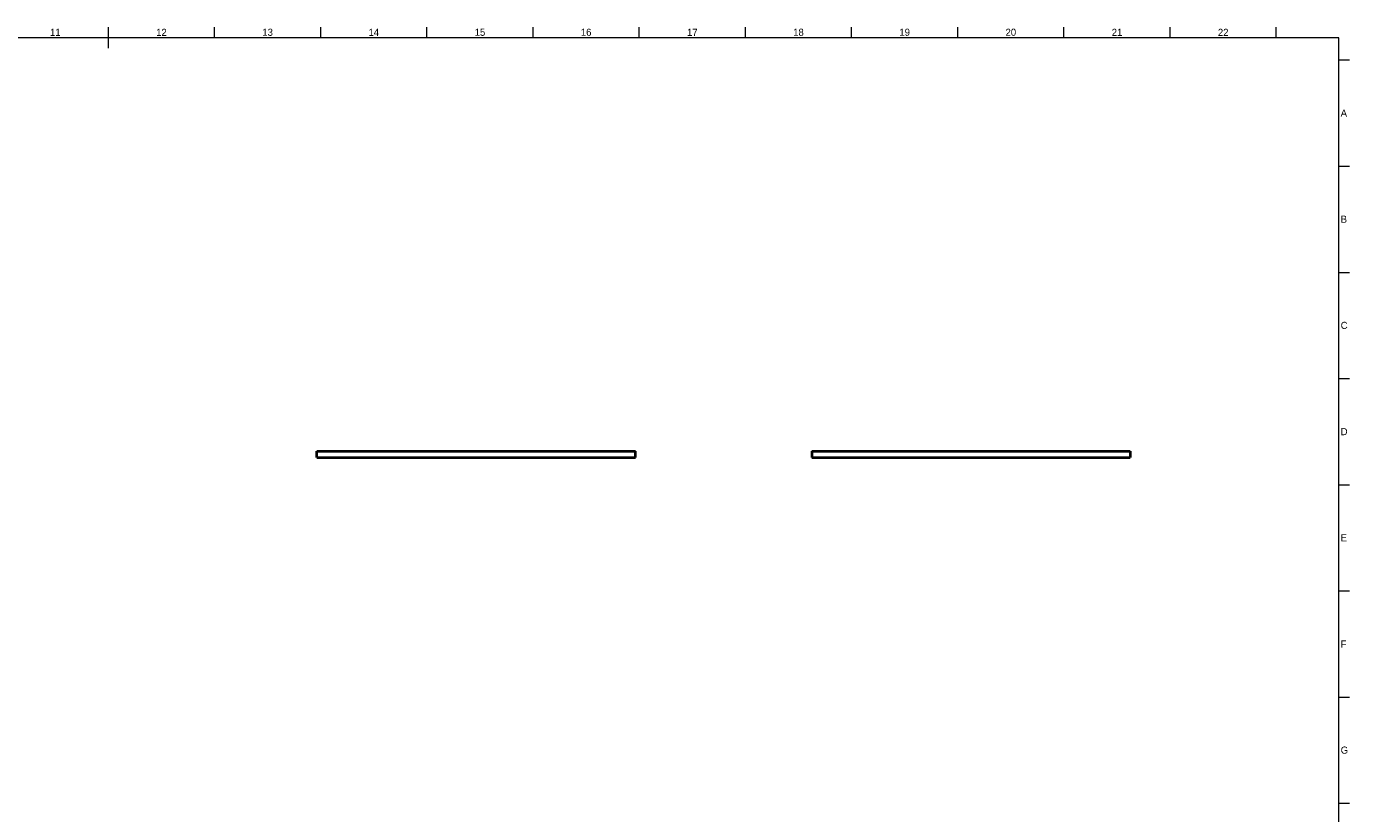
# Model space of a CAD drawing. Header units: millimetres. Extents: x 15 to 1184, y 5 to 836.
# Tile 3 of 3: x 561 to 1184, y 466 to 836. Entities that reach past the tile are written whole.
import ezdxf

# ---------------------------------------------------------------- set-up
doc = ezdxf.new("R2010")
doc.units = ezdxf.units.MM
doc.layers.add('기하구조', color=7, linetype='Continuous')
doc.layers.add('테두리', color=7, linetype='Continuous')
doc.styles.add('Shapr0', font='txt', dxfattribs={"height": 3.3495})

msp = doc.modelspace()

# ---------------------------------------------------------------- linework, layer by layer
at = {"layer": '기하구조', "linetype": 'Continuous', "lineweight": 40}
for p, q in [((697.75, 636.25), (847.75, 636.25)), ((697.75, 633.25), (697.75, 636.25)), ((847.75, 633.25), (847.75, 636.25)), ((930.75, 636.25), (1080.75, 636.25)), ((930.75, 636.25), (930.75, 633.25)), ((1080.75, 636.25), (1080.75, 633.25)), ((697.75, 633.25), (847.75, 633.25)), ((930.75, 633.25), (1080.75, 633.25))]:
    msp.add_line(p, q, dxfattribs=at)
at = {"layer": '테두리', "linetype": 'Continuous', "lineweight": 15}
for p, q in [((599.5, 826), (599.5, 836)), ((649.5, 831), (649.5, 836)), ((699.5, 831), (699.5, 836)), ((749.5, 831), (749.5, 836)), ((799.5, 831), (799.5, 836)), ((849.5, 831), (849.5, 836)), ((899.5, 831), (899.5, 836)), ((949.5, 831), (949.5, 836)), ((999.5, 831), (999.5, 836)), ((1049.5, 831), (1049.5, 836)), ((1099.5, 831), (1099.5, 836)), ((1149.5, 831), (1149.5, 836)), ((1179, 831), (20, 831)), ((1179, 10), (1179, 831)), ((1179, 820.5), (1184, 820.5)), ((1179, 770.5), (1184, 770.5)), ((1179, 720.5), (1184, 720.5)), ((1179, 670.5), (1184, 670.5)), ((1179, 620.5), (1184, 620.5)), ((1179, 570.5), (1184, 570.5)), ((1179, 520.5), (1184, 520.5)), ((1179, 470.5), (1184, 470.5))]:
    msp.add_line(p, q, dxfattribs=at)

# ---------------------------------------------------------------- texts
at = {"layer": '테두리', "linetype": 'Continuous', "lineweight": 15, "width": 3.3495, "style": 'Shapr0'}
for s, insert, char_height, attachment_point in [('11', (574.5, 831.83), 3.349, 8), ('12', (624.5, 831.83), 3.349, 8), ('13', (674.5, 831.83), 3.349, 8), ('14', (724.5, 831.83), 3.349, 8), ('15', (774.5, 831.83), 3.349, 8), ('16', (824.5, 831.83), 3.349, 8), ('17', (874.5, 831.83), 3.349, 8), ('18', (924.5, 831.83), 3.349, 8), ('19', (974.5, 831.83), 3.349, 8), ('20', (1024.5, 831.83), 3.349, 8), ('21', (1074.5, 831.83), 3.349, 8), ('22', (1124.5, 831.83), 3.349, 8), ('A', (1179.83, 795.5), 3.35, 4), ('B', (1179.83, 745.5), 3.35, 4), ('C', (1179.83, 695.5), 3.35, 4), ('D', (1179.83, 645.5), 3.35, 4), ('E', (1179.83, 595.5), 3.35, 4), ('F', (1179.83, 545.5), 3.35, 4), ('G', (1179.83, 495.5), 3.35, 4)]:
    msp.add_mtext(s, dxfattribs=dict(at, insert=insert, char_height=char_height, attachment_point=attachment_point))

doc.saveas('drawing.dxf')
